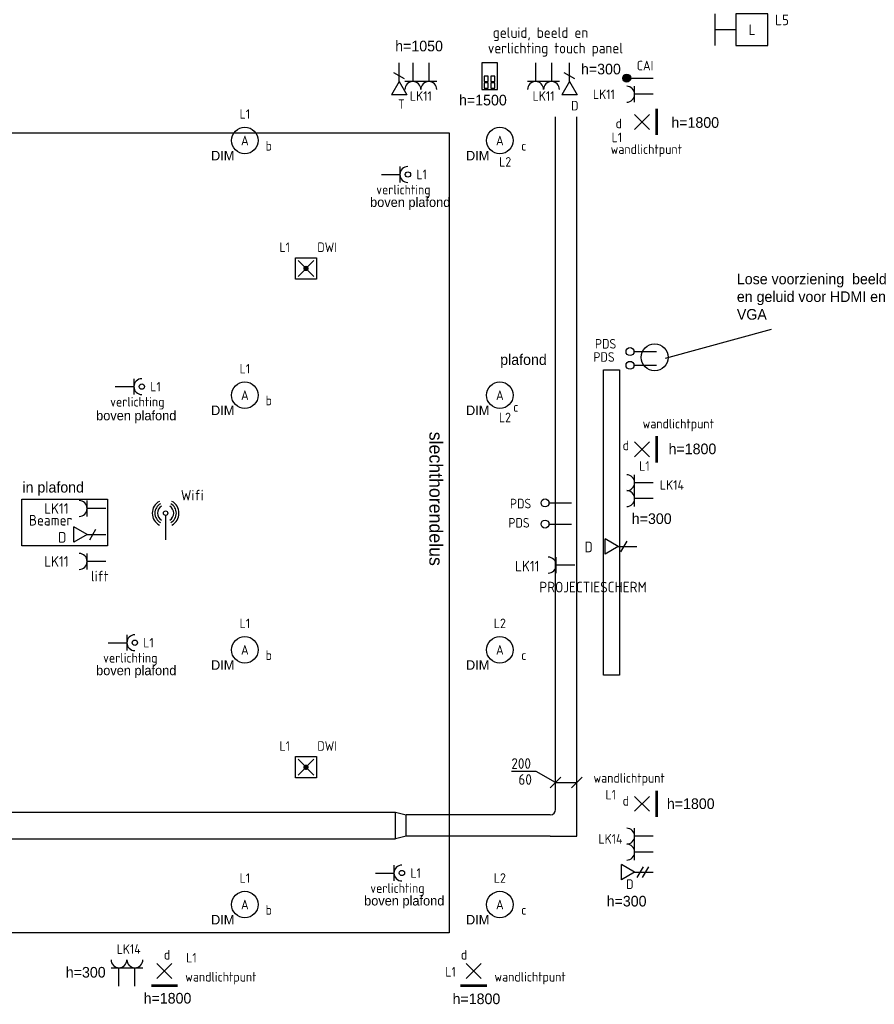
# Model space of a CAD drawing. Header units: millimetres. Extents: x 15133 to 193371, y -2151 to 171990.
# Tile 21 of 26: x 108995 to 117047, y 58215 to 67493. Entities that reach past the tile are written whole.
import ezdxf
from ezdxf.enums import TextEntityAlignment as Align

# ---------------------------------------------------------------- set-up
doc = ezdxf.new("R2010")
doc.units = ezdxf.units.MM
doc.header["$LTSCALE"] = 50
doc.layers.get('0').update_dxf_attribs({"linetype": 'CONTINUOUS'})
for name, color, linetype in [('BL$2----', 7, 'CONTINUOUS'), ('BL$9----', 7, 'CONTINUOUS'), ('EL6131--_KG_D', 6, 'CONTINUOUS'), ('EL6222--', 20, 'CONTINUOUS'), ('EL6223--', 20, 'CONTINUOUS'), ('EL6311--', 20, 'CONTINUOUS'), ('EL6321--', 3, 'CONTINUOUS'), ('EL6422--', 3, 'CONTINUOUS'), ('EL6431--', 3, 'CONTINUOUS'), ('EL6441--', 3, 'CONTINUOUS'), ('EM6131--_KG', 7, 'CONTINUOUS'), ('Sparingen Heegt', 6, 'CONTINUOUS')]:
    doc.layers.add(name, color=color, linetype=linetype)
doc.styles.add('BURO-012', font='BUROFONT.shx', dxfattribs={"height": 120})
doc.styles.add('buro-018', font='BUROFONT.shx', dxfattribs={"height": 180})
doc.styles.add('STABICAD-018', font='ISOCP.SHX', dxfattribs={"height": 90})

# ---------------------------------------------------------------- blocks, each defined once
blk = doc.blocks.new('WAND-01A')
at = {"color": 0, "linetype": 'Continuous'}
for p, q in [((0, 200), (0, 0)), ((-150, 0), (150, 0))]:
    blk.add_line(p, q, dxfattribs=at)
blk.add_lwpolyline([(150, 200), (150, 500), (-150, 500), (-150, 200)], close=True, dxfattribs=at)
at = {"color": 0, "linetype": 'Continuous', "style": 'STABICAD-018'}
for tag, p in [('LIGHTFIXTURECODE', (359.7, 730.5)), ('SWITCHCODE', (364.2, 330.5)), ('PANEL', (359.7, 130.5)), ('CIRCUIT', (359.7, -69.5)), ('SUBCIRCUIT', (659.7, -69.5))]:
    blk.add_attdef(tag, text='', height=180, dxfattribs=at).set_placement(p, align=Align.MIDDLE)
blk = doc.blocks.new('111512')
at = {"color": 0, "linetype": 'Continuous'}
for p, q in [((-2, 2), (2, 2)), ((-2, -2), (-2, 2)), ((2, 2), (2, -2)), ((-1.5, -1.5), (1.5, 1.5)), ((1.5, -1.5), (-1.5, 1.5)), ((2, -2), (-2, -2))]:
    blk.add_line(p, q, dxfattribs=at)
at = {"color": 0, "linetype": 'Continuous', "const_width": 0.5}
blk.add_lwpolyline([(-0.25, 0, 1), (0.25, 0, 1)], format="xyb", close=True, dxfattribs=at)
at = {"color": 0, "linetype": 'Continuous', "style": 'buro-018'}
for tag, p in [('PANEL', (0, 11.17)), ('CIRCUIT', (0, 8.17)), ('SUBCIRCUIT', (4.5, 8.17)), ('LIGHTFIXTURECODE', (0, 4))]:
    blk.add_attdef(tag, text='', height=1.8, dxfattribs=at).set_placement(p, align=Align.MIDDLE)
blk = doc.blocks.new('E00WIFI')
at = {"color": 0}
blk.add_line((0, 5.59), (0, 1), dxfattribs=at)
for points in [[(-1.18, 8.23, 0.601429), (-1.18, 3.77)], [(-0.97, 7.78, 0.592302), (-0.97, 4.22)], [(0.97, 4.22, 0.592302), (0.97, 7.78)], [(1.18, 3.77, 0.601429), (1.18, 8.23)], [(-0.77, 7.32, 0.576881), (-0.77, 4.68)], [(0.77, 4.68, 0.576881), (0.77, 7.32)]]:
    blk.add_lwpolyline(points, format="xyb", dxfattribs=at)
blk.add_circle((0, 6), 0.414, dxfattribs=at)
at = {"color": 0, "linetype": 'Continuous', "style": 'STABICAD-018'}
for tag, p in [('COMMENT1', (0, 12.73)), ('DATACOM1', (0, 9.73)), ('TEXT1', (5.02, 6)), ('ARTICLECODE', (0, 0))]:
    blk.add_attdef(tag, text='', height=1.8, dxfattribs=at).set_placement(p, align=Align.MIDDLE)
blk = doc.blocks.new('E00126')
at = {"color": 0, "linetype": 'Continuous'}
for p, q in [((-3, 4.5), (3, 4.5)), ((-1.5, 1), (-1.5, 4.5)), ((1.5, 1), (1.5, 4.5))]:
    blk.add_line(p, q, dxfattribs=at)
for centre in [(-1.5, 6), (1.5, 6)]:
    blk.add_arc(centre, 1.5, 180, 0, dxfattribs=at)
at = {"color": 0, "linetype": 'Continuous', "style": 'buro-018'}
for tag, p in [('PANEL', (0, 11.5)), ('CIRCUIT', (0, 8.5)), ('SUBCIRCUIT', (4.5, 8.5))]:
    blk.add_attdef(tag, text='', height=1.8, dxfattribs=at).set_placement(p, align=Align.MIDDLE)
at = {"color": 0, "linetype": 'Continuous', "style": 'buro-018', "flags": 1}
for tag, p in [('POWERCODE', (13, 8.5)), ('ARTICLECODE', (0, 0))]:
    blk.add_attdef(tag, text='', height=1.8, dxfattribs=at).set_placement(p, align=Align.MIDDLE)
blk = doc.blocks.new('E00410')
at = {"color": 0, "linetype": 'Continuous', "lineweight": -2}
for p, q in [((1.5, 6), (-1.5, 6)), ((-1.5, 6), (-1.5, 1)), ((-0.25, 5.75), (-1, 5.75)), ((-1, 5.75), (-1, 4.75)), ((-0.25, 4.75), (-0.25, 5.75)), ((1, 5.75), (0.25, 5.75)), ((0.25, 5.75), (0.25, 4.75)), ((1, 4.75), (1, 5.75)), ((1.5, 1), (1.5, 6)), ((-1, 4.75), (-0.25, 4.75)), ((-0.25, 4.5), (-1, 4.5)), ((-1, 4.5), (-1, 3.5)), ((-0.25, 3.5), (-0.25, 4.5)), ((0.25, 4.75), (1, 4.75)), ((1, 4.5), (0.25, 4.5)), ((0.25, 4.5), (0.25, 3.5)), ((1, 3.5), (1, 4.5)), ((-1, 3.5), (-0.25, 3.5)), ((0.25, 3.5), (1, 3.5)), ((-1.5, 1), (1.5, 1))]:
    blk.add_line(p, q, dxfattribs=at)
at = {"color": 0, "linetype": 'Continuous', "lineweight": -2, "style": 'STABICAD-018'}
for tag, p in [('SWITCHCODE', (3, 5)), ('ARTICLECODE', (0, 1))]:
    blk.add_attdef(tag, text='', height=1.8, dxfattribs=at).set_placement(p, align=Align.MIDDLE)
blk = doc.blocks.new('111304')
at = {"color": 0, "linetype": 'Continuous'}
for p, q in [((-1.5, 4.5), (1.5, 4.5)), ((0, 1), (0, 4.5))]:
    blk.add_line(p, q, dxfattribs=at)
blk.add_arc((0, 6), 1.5, 180, 0, dxfattribs=at)
at = {"color": 0, "linetype": 'Continuous', "style": 'buro-018'}
for tag, p in [('PANEL', (0, 11.5)), ('CIRCUIT', (0, 8.5)), ('SUBCIRCUIT', (4.5, 8.5))]:
    blk.add_attdef(tag, text='', height=1.8, dxfattribs=at).set_placement(p, align=Align.MIDDLE)
at = {"color": 0, "linetype": 'Continuous', "style": 'buro-018', "flags": 1}
for tag, p in [('POWERCODE', (13, 8.5)), ('ARTICLECODE', (0, 0))]:
    blk.add_attdef(tag, text='', height=1.8, dxfattribs=at).set_placement(p, align=Align.MIDDLE)
blk = doc.blocks.new('*U149')
at = {"color": 0, "linetype": 'Continuous'}
for p, q in [((0, 125, -2730), (5679.9, 125, -2730)), ((0, -125, -2730), (5679.9, -125, -2730))]:
    blk.add_line(p, q, dxfattribs=at)
at = {"layer": 'EL6223--', "color": 2, "style": 'BURO-012'}
for tag in ['SECTIONCODE', 'ELEMENTCODE', 'POSITIONCODE']:
    blk.add_attdef(tag, (106856.3, 59899.7, 2730), '', height=1.8, dxfattribs=at)
blk = doc.blocks.new('*U419')
at = {"color": 0, "linetype": 'Continuous'}
for p, q in [((0, 100, -2730), (6476.4, 100, -2730)), ((0, -100, -2730), (6476.4, -100, -2730))]:
    blk.add_line(p, q, dxfattribs=at)
at = {"layer": 'Sparingen Heegt', "color": 2, "style": 'BURO-012'}
for tag in ['SECTIONCODE', 'ELEMENTCODE', 'POSITIONCODE']:
    blk.add_attdef(tag, (114144.5, 60099.7, 2730), '', height=2, dxfattribs=at)
blk = doc.blocks.new('E00152')
at = {"color": 0, "linetype": 'Continuous'}
for p, q in [((-1.44, 7), (1.44, 7)), ((0, 4.5), (-1.44, 7)), ((0, 4.5), (1.44, 7)), ((-1, 4), (1, 2.85)), ((0, 4.5), (0, 1))]:
    blk.add_line(p, q, dxfattribs=at)
at = {"color": 7, "style": 'buro-018'}
for tag, p in [('COMMENT1', (0, 12)), ('DATACOM1', (0, 9))]:
    blk.add_attdef(tag, text='', height=1.8, dxfattribs=at).set_placement(p, align=Align.MIDDLE)
at = {"color": 0, "style": 'buro-018'}
blk.add_attdef('TEXT1', text='', height=1.8, dxfattribs=at).set_placement((2.5, 6), align=Align.MIDDLE)
at = {"color": 0, "linetype": 'Continuous', "style": 'buro-018', "flags": 1}
blk.add_attdef('ARTICLECODE', text='', height=1.8, dxfattribs=at).set_placement((0, 0), align=Align.MIDDLE)
blk = doc.blocks.new('110802A')
at = {"color": 0, "linetype": 'Continuous'}
blk.add_line((0, 5.25), (0, 1), dxfattribs=at)
at = {"color": 0, "linetype": 'Continuous', "const_width": 0.75}
blk.add_lwpolyline([(-0.375, 6, 1), (0.375, 6, 1)], format="xyb", close=True, dxfattribs=at)
at = {"color": 0, "linetype": 'Continuous'}
blk.add_circle((0, 6), 0.75, dxfattribs=at)
at = {"color": 0, "linetype": 'Continuous', "style": 'STABICAD-018'}
for tag, p in [('TEXT2', (0, 9)), ('TEXT1', (3.5, 6)), ('ARTICLECODE', (0, 0))]:
    blk.add_attdef(tag, text='', height=1.8, dxfattribs=at).set_placement(p, align=Align.MIDDLE)
blk = doc.blocks.new('E00154')
at = {"color": 0, "linetype": 'Continuous'}
for p, q in [((-1.44, 7), (1.44, 7)), ((0, 4.5), (-1.44, 7)), ((0, 4.5), (1.44, 7)), ((-1, 4), (1, 2.85)), ((0, 4.5), (0, 1))]:
    blk.add_line(p, q, dxfattribs=at)
at = {"color": 0, "linetype": 'Continuous', "style": 'STABICAD-018'}
for tag, p in [('COMMENT1', (0, 12)), ('TELECOM1', (0, 9)), ('TEXT1', (2.5, 6)), ('ARTICLECODE', (0, 0))]:
    blk.add_attdef(tag, text='', height=1.8, dxfattribs=at).set_placement(p, align=Align.MIDDLE)
blk = doc.blocks.new('E00134')
at = {"color": 0, "linetype": 'Continuous', "const_width": 0.5}
blk.add_lwpolyline([(-2.5, -2.75), (2.5, -2.75)], dxfattribs=at)
blk = doc.blocks.new('*U46')
at = {"color": 0, "linetype": 'Continuous'}
for p, q in [((-1.41, -1.41), (1.41, 1.41)), ((1.41, -1.41), (-1.41, 1.41))]:
    blk.add_line(p, q, dxfattribs=at)
blk.add_blockref('E00134', (0, 0), dxfattribs=at)
at = {"color": 0, "linetype": 'Continuous', "style": 'STABICAD-018'}
for tag, p in [('PANEL', (0, 6.5)), ('CIRCUIT', (0, 3.5)), ('SUBCIRCUIT', (4.5, 3.5)), ('ARTICLECODE', (0, 0)), ('SWITCHCODE', (4.5, -1))]:
    blk.add_attdef(tag, text='', height=1.8, dxfattribs=at).set_placement(p, align=Align.MIDDLE)
at = {"color": 0, "linetype": 'Continuous', "style": 'STABICAD-018', "flags": 1}
blk.add_attdef('POWERCODE', text='', height=1.8, dxfattribs=at).set_placement((13, 3.5), align=Align.MIDDLE)
blk = doc.blocks.new('E00153')
at = {"color": 0, "linetype": 'Continuous'}
for p, q in [((-1.44, 7), (1.44, 7)), ((0, 4.5), (-1.44, 7)), ((0, 4.5), (1.44, 7)), ((-1, 4), (1, 2.85)), ((0, 4.5), (0, 1)), ((-1, 3), (1, 1.85))]:
    blk.add_line(p, q, dxfattribs=at)
at = {"color": 7, "style": 'buro-018'}
for tag, p in [('COMMENT1', (-6, 12)), ('COMMENT2', (6, 12)), ('DATACOM1', (-6, 9)), ('DATACOM2', (6, 9))]:
    blk.add_attdef(tag, text='', height=1.8, dxfattribs=at).set_placement(p, align=Align.MIDDLE)
at = {"color": 0, "style": 'buro-018'}
blk.add_attdef('TEXT1', text='', height=1.8, dxfattribs=at).set_placement((2.5, 6), align=Align.MIDDLE)
at = {"color": 0, "linetype": 'Continuous', "style": 'buro-018', "flags": 1}
blk.add_attdef('ARTICLECODE', text='', height=1.8, dxfattribs=at).set_placement((0, 0), align=Align.MIDDLE)
blk = doc.blocks.new('*U122')
at = {"color": 0, "linetype": 'Continuous'}
for p, q in [((-100, 150, -2730), (-100, 200, -2730)), ((100, 150, -2730), (100, 200, -2730)), ((-150, 100, -2730), (-200, 100, -2730)), ((100, -100, -2730), (100, 150, -2730)), ((-150, -100, -2730), (-200, -100, -2730)), ((-150, -100, -2730), (100, -100, -2730))]:
    blk.add_line(p, q, dxfattribs=at)
blk.add_arc((-150, 150, -2730), 50, 270, 0, dxfattribs=at)
blk = doc.blocks.new('*U148')
at = {"color": 0, "linetype": 'Continuous'}
for p, q in [((0, 125, -2730), (100, 100, -2730)), ((0, -125, -2730), (0, 125, -2730)), ((100, -100, -2730), (100, 100, -2730)), ((100, -100, -2730), (0, -125, -2730))]:
    blk.add_line(p, q, dxfattribs=at)
at = {"layer": 'EL6223--', "color": 2, "style": 'BURO-012'}
for tag in ['SECTIONCODE', 'ELEMENTCODE', 'POSITIONCODE']:
    blk.add_attdef(tag, (112536.2, 59899.7, 2730), '', height=1.8, dxfattribs=at)
blk = doc.blocks.new('*U147')
at = {"color": 0, "linetype": 'Continuous'}
for p, q in [((0, 100, -2730), (1308.3, 100, -2730)), ((0, -100, -2730), (1308.3, -100, -2730))]:
    blk.add_line(p, q, dxfattribs=at)
at = {"layer": 'EL6223--', "color": 2, "style": 'BURO-012'}
for tag in ['SECTIONCODE', 'ELEMENTCODE', 'POSITIONCODE']:
    blk.add_attdef(tag, (113944.5, 59899.7, 2730), '', height=1.8, dxfattribs=at)
blk = doc.blocks.new('1115B3')
at = {"color": 0, "linetype": 'Continuous'}
blk.add_circle((0, 3.5), 2.5, dxfattribs=at)
at = {"color": 0, "linetype": 'Continuous', "style": 'STABICAD-018'}
for tag, p in [('PANEL', (0, 11.5)), ('CIRCUIT', (0, 8.5)), ('SUBCIRCUIT', (4.5, 8.5)), ('LIGHTFIXTURECODE', (0, 3.5)), ('SWITCHCODE', (4.5, 2.5))]:
    blk.add_attdef(tag, text='', height=1.8, dxfattribs=at).set_placement(p, align=Align.MIDDLE)
blk = doc.blocks.new('E00148')
at = {"color": 0, "linetype": 'Continuous'}
blk.add_line((0, 5.25), (0, 1), dxfattribs=at)
blk.add_circle((0, 6), 0.75, dxfattribs=at)
at = {"color": 0, "linetype": 'Continuous', "style": 'STABICAD-018'}
for tag, p in [('COMMENT1', (0, 12)), ('DATACOM1', (0, 9)), ('TEXT1', (4, 6)), ('ARTICLECODE', (0, 0))]:
    blk.add_attdef(tag, text='', height=1.8, dxfattribs=at).set_placement(p, align=Align.MIDDLE)
blk = doc.blocks.new('*U420')
at = {"color": 0, "linetype": 'Continuous'}
for p, q in [((-184.2, 104.3, -2730), (-416.8, 104.3, -2730)), ((0, 0, -2730), (-184.2, 104.3, -2730)), ((50, 50, -2730), (-50, -50, -2730)), ((0, 0, -2730), (200, 0, -2730)), ((250, 50, -2730), (150, -50, -2730))]:
    blk.add_line(p, q, dxfattribs=at)
at = {"color": 0, "linetype": 'Continuous', "style": 'STABICAD-018'}
for s, p in [('200', (-416.8, 129.3, -2730)), ('60', (-350.2, -20.7, -2730))]:
    blk.add_text(s, height=100, dxfattribs=at).set_placement(p)
blk = doc.blocks.new('E00516')
at = {"color": 0, "linetype": 'Continuous'}
for p, q in [((-1.5, 4.5), (1.5, 4.5)), ((0, 1), (0, 4.5))]:
    blk.add_line(p, q, dxfattribs=at)
blk.add_circle((0, 6), 0.5, dxfattribs=at)
blk.add_arc((0, 6), 1.5, 180, 0, dxfattribs=at)
at = {"color": 0, "linetype": 'Continuous', "style": 'STABICAD-018'}
for tag, p in [('PANEL', (0, 11)), ('CIRCUIT', (0, 8)), ('SUBCIRCUIT', (4.5, 8)), ('SWITCHCODE', (3.5, 5)), ('ARTICLECODE', (0, 0))]:
    blk.add_attdef(tag, text='', height=1.8, dxfattribs=at).set_placement(p, align=Align.MIDDLE)

msp = doc.modelspace()

# ---------------------------------------------------------------- linework, layer by layer
at = {"layer": 'BL$9----', "color": 0}
msp.add_line((115078.61347, 64303.62238, 2730), (116078.0184, 64577.84835, 2730), dxfattribs=at)
at = {"layer": 'BL$9----', "color": 11, "elevation": 2730}
msp.add_lwpolyline([(102875.17457, 66426.43364), (113041.80892, 66426.43364), (113041.80892, 58887.4318), (102875.17457, 58887.4318)], close=True, dxfattribs=at)
at = {"layer": 'BL$9----'}
msp.add_lwpolyline([(114495.19423, 64192.7913), (114647.6153, 64192.7913), (114647.6153, 61317.04208), (114495.19423, 61317.04208)], close=True, dxfattribs=at)
at = {"layer": 'BL$9----', "elevation": 2730}
msp.add_lwpolyline([(109014.02699, 62975.13467), (109821.82474, 62975.13467), (109821.82474, 62534.6987), (109014.02699, 62534.6987)], close=True, dxfattribs=at)
at = {"layer": 'BL$9----', "color": 0}
msp.add_circle((114977.25445, 64311.1263, 2730), 127.58762, dxfattribs=at)

# ---------------------------------------------------------------- block references
at = {"layer": 'EL6131--_KG_D', "linetype": 'Continuous', "rotation": 90.00000000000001}
msp.add_blockref('*U419', (114144.53333, 60099.67241, 2730), dxfattribs=at)
at = {"layer": 'EL6131--_KG_D', "color": 6, "linetype": 'Continuous'}
for name, p in [('*U122', (114144.53333, 59899.67241, 2730)), ('*U149', (106856.30496, 59899.67241, 2730)), ('*U148', (112536.24681, 59899.67241, 2730))]:
    msp.add_blockref(name, p, dxfattribs=at)
at = {"layer": 'EL6131--_KG_D', "color": 6, "linetype": 'Continuous', "rotation": 180}
msp.add_blockref('*U147', (113944.53333, 59899.67241, 2730), dxfattribs=at)
at = {"layer": 'EL6222--', "linetype": 'Continuous'}
ref = msp.add_blockref('E00126', (112774.57809, 67134.91669), dxfattribs=dict(at, xscale=50, yscale=50, zscale=50, rotation=180))
ref.add_attrib('CIRCUIT', 'LK11', dxfattribs={"layer": '0', "color": 7, "linetype": 'Continuous', "height": 90, "style": 'STABICAD-018'}).set_placement((112774.57809, 66774.15669), align=Align.MIDDLE)
ref = msp.add_blockref('E00126', (113930.80103, 67134.91669), dxfattribs=dict(at, xscale=50, yscale=50, zscale=50, rotation=180))
ref.add_attrib('CIRCUIT', 'LK11', dxfattribs={"layer": '0', "color": 7, "linetype": 'Continuous', "height": 90, "style": 'STABICAD-018'}).set_placement((113930.80103, 66774.15669), align=Align.MIDDLE)
ref = msp.add_blockref('111304', (115014.02699, 66790.00346), dxfattribs=dict(at, xscale=50, yscale=50, zscale=50, rotation=90.00000000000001))
ref.add_attrib('CIRCUIT', 'LK11', dxfattribs={"layer": '0', "color": 7, "linetype": 'Continuous', "height": 90, "style": 'STABICAD-018'}).set_placement((114499.69199, 66790.00346), align=Align.MIDDLE)
ref = msp.add_blockref('E00126', (115014.02699, 63054.98611), dxfattribs=dict(at, xscale=50, yscale=50, zscale=50, rotation=90.00000000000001))
ref.add_attrib('CIRCUIT', 'LK14', dxfattribs={"layer": '0', "color": 7, "linetype": 'Continuous', "height": 90, "style": 'STABICAD-018'}).set_placement((115140.25199, 63109.09174), align=Align.MIDDLE)
ref = msp.add_blockref('111304', (109855.07009, 62886.96686), dxfattribs=dict(at, xscale=50, yscale=50, zscale=50, rotation=90.00000000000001))
ref.add_attrib('CIRCUIT', 'LK11', dxfattribs={"layer": '0', "color": 7, "linetype": 'Continuous', "height": 100, "style": 'STABICAD-018'}).set_placement((109340.73509, 62886.96686), align=Align.MIDDLE)
ref = msp.add_blockref('111304', (109855.07009, 62388.26464), dxfattribs=dict(at, xscale=50, yscale=50, zscale=50, rotation=90.00000000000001))
ref.add_attrib('ARTICLECODE', 'lift', dxfattribs={"layer": '0', "color": 7, "linetype": 'Continuous', "height": 100, "style": 'STABICAD-018'}).set_placement((109748.88114, 62250.03964), align=Align.MIDDLE)
ref.add_attrib('CIRCUIT', 'LK11', dxfattribs={"layer": '0', "color": 7, "linetype": 'Continuous', "height": 100, "style": 'STABICAD-018'}).set_placement((109340.73509, 62388.26464), align=Align.MIDDLE)
ref = msp.add_blockref('111304', (114274.50571, 62353.47907), dxfattribs=dict(at, xscale=50, yscale=50, zscale=50, rotation=90.00000000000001))
ref.add_attrib('CIRCUIT', 'LK11', dxfattribs={"layer": '0', "color": 7, "linetype": 'Continuous', "height": 100, "style": 'STABICAD-018'}).set_placement((113777.30032, 62343.99882), align=Align.MIDDLE)
ref = msp.add_blockref('E00126', (115014.02699, 59724.0597), dxfattribs=dict(at, xscale=50, yscale=50, zscale=50, rotation=90.00000000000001))
ref.add_attrib('CIRCUIT', 'LK14', dxfattribs={"layer": '0', "color": 7, "linetype": 'Continuous', "height": 90, "style": 'STABICAD-018'}).set_placement((114561.23696, 59773.53631), align=Align.MIDDLE)
ref = msp.add_blockref('E00126', (110005.47496, 58334.91669), dxfattribs=dict(at, xscale=50, yscale=50, zscale=50))
ref.add_attrib('CIRCUIT', 'LK14', dxfattribs={"layer": '0', "color": 7, "linetype": 'Continuous', "height": 90, "style": 'STABICAD-018'}).set_placement((110022.00768, 58735.29562), align=Align.MIDDLE)
at = {"layer": 'EL6311--', "linetype": 'Continuous'}
ref = msp.add_blockref('WAND-01A', (115544.02699, 67398.28881), dxfattribs=dict(at, rotation=270))
ref.add_attrib('CIRCUIT', 'L5', dxfattribs={"layer": '0', "color": 7, "linetype": 'Continuous', "height": 100, "style": 'STABICAD-018'}).set_placement((116177.98338, 67490.98611), align=Align.MIDDLE)
ref.add_attrib('LIGHTFIXTURECODE', 'L', dxfattribs={"layer": '0', "color": 7, "linetype": 'Continuous', "height": 100, "style": 'STABICAD-018'}).set_placement((115895.60675, 67398.70703), align=Align.MIDDLE)
ref.add_attrib('SWITCHCODE', 'ss', dxfattribs={"layer": '0', "color": 7, "linetype": 'Continuous', "height": 100, "style": 'STABICAD-018'}).set_placement((115734.64819, 67829.25171), align=Align.MIDDLE)
ref = msp.add_blockref('E00410', (113422.77669, 67134.91669), dxfattribs=dict(at, xscale=50, yscale=50, zscale=50, rotation=180))
ref.add_attrib('ARTICLECODE', 'geluid, beeld en', dxfattribs={"layer": '0', "color": 7, "linetype": 'Continuous', "height": 100, "style": 'STABICAD-018'}).set_placement((113902.65026, 67356.71004), align=Align.MIDDLE)
ref.add_attrib('SWITCHCODE', ' verlichting touch panel', dxfattribs={"layer": '0', "color": 7, "linetype": 'Continuous', "height": 100, "style": 'STABICAD-018'}).set_placement((114014.12527, 67210.68505), align=Align.MIDDLE)
ref = msp.add_blockref('1115B3', (111116.52699, 66179.54074, 2730), dxfattribs=dict(at, xscale=50, yscale=50, zscale=50))
ref.add_attrib('CIRCUIT', 'L1', dxfattribs={"layer": '0', "color": 7, "linetype": 'Continuous', "height": 90, "style": 'STABICAD-018'}).set_placement((111116.52699, 66604.54074, 2730), align=Align.MIDDLE)
ref.add_attrib('LIGHTFIXTURECODE', 'A', dxfattribs={"layer": '0', "color": 1, "linetype": 'Continuous', "height": 90, "style": 'STABICAD-018'}).set_placement((111116.52699, 66354.54074, 2730), align=Align.MIDDLE)
ref.add_attrib('SWITCHCODE', 'b', dxfattribs={"layer": '0', "color": 1, "linetype": 'Continuous', "height": 90, "style": 'STABICAD-018'}).set_placement((111341.52699, 66304.54074, 2730), align=Align.MIDDLE)
ref = msp.add_blockref('*U46', (114859.30576, 66529.91669), dxfattribs=dict(at, xscale=50, yscale=50, zscale=50, rotation=90.00000000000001))
ref.add_attrib('ARTICLECODE', 'wandlichtpunt', dxfattribs={"layer": '0', "color": 7, "linetype": 'Continuous', "height": 90, "style": 'STABICAD-018'}).set_placement((114898.92888, 66259.47881), align=Align.MIDDLE)
ref.add_attrib('CIRCUIT', 'L1', dxfattribs={"layer": '0', "color": 7, "linetype": 'Continuous', "height": 90, "style": 'STABICAD-018'}).set_placement((114621.50881, 66383.60683), align=Align.MIDDLE)
ref.add_attrib('SWITCHCODE', 'd', dxfattribs={"layer": '0', "color": 7, "linetype": 'Continuous', "height": 90, "style": 'STABICAD-018'}).set_placement((114639.97262, 66515.67076), align=Align.MIDDLE)
ref = msp.add_blockref('1115B3', (113519.02699, 66179.54074, 2730), dxfattribs=dict(at, xscale=50, yscale=50, zscale=50))
ref.add_attrib('CIRCUIT', 'L2', dxfattribs={"layer": '0', "color": 7, "linetype": 'Continuous', "height": 90, "style": 'STABICAD-018'}).set_placement((113569.14546, 66153.00927, 2730), align=Align.MIDDLE)
ref.add_attrib('LIGHTFIXTURECODE', 'A', dxfattribs={"layer": '0', "color": 7, "linetype": 'Continuous', "height": 90, "style": 'STABICAD-018'}).set_placement((113519.02699, 66354.54074, 2730), align=Align.MIDDLE)
ref.add_attrib('SWITCHCODE', 'c', dxfattribs={"layer": '0', "color": 1, "linetype": 'Continuous', "height": 90, "style": 'STABICAD-018'}).set_placement((113744.02699, 66304.54074, 2730), align=Align.MIDDLE)
ref = msp.add_blockref('E00516', (112352.84118, 66034.45063), dxfattribs=dict(at, xscale=50, yscale=50, zscale=50, rotation=270))
ref.add_attrib('ARTICLECODE', 'verlichting', dxfattribs={"layer": '0', "color": 7, "linetype": 'Continuous', "height": 90, "style": 'STABICAD-018'}).set_placement((112610.28118, 65878.48563), align=Align.MIDDLE)
ref.add_attrib('CIRCUIT', 'L1', dxfattribs={"layer": '0', "color": 7, "linetype": 'Continuous', "height": 90, "style": 'STABICAD-018'}).set_placement((112781.79618, 66034.45063), align=Align.MIDDLE)
ref = msp.add_blockref('1115B3', (111116.52699, 63779.54074, 2730), dxfattribs=dict(at, xscale=50, yscale=50, zscale=50))
ref.add_attrib('CIRCUIT', 'L1', dxfattribs={"layer": '0', "color": 7, "linetype": 'Continuous', "height": 90, "style": 'STABICAD-018'}).set_placement((111116.52699, 64204.54074, 2730), align=Align.MIDDLE)
ref.add_attrib('LIGHTFIXTURECODE', 'A', dxfattribs={"layer": '0', "color": 1, "linetype": 'Continuous', "height": 90, "style": 'STABICAD-018'}).set_placement((111116.52699, 63954.54074, 2730), align=Align.MIDDLE)
ref.add_attrib('SWITCHCODE', 'b', dxfattribs={"layer": '0', "color": 1, "linetype": 'Continuous', "height": 90, "style": 'STABICAD-018'}).set_placement((111341.52699, 63904.54074, 2730), align=Align.MIDDLE)
ref = msp.add_blockref('E00516', (109845.8313, 64035.10973), dxfattribs=dict(at, xscale=50, yscale=50, zscale=50, rotation=270))
ref.add_attrib('ARTICLECODE', 'verlichting', dxfattribs={"layer": '0', "color": 7, "linetype": 'Continuous', "height": 90, "style": 'STABICAD-018'}).set_placement((110103.2713, 63879.14473), align=Align.MIDDLE)
ref.add_attrib('CIRCUIT', 'L1', dxfattribs={"layer": '0', "color": 7, "linetype": 'Continuous', "height": 90, "style": 'STABICAD-018'}).set_placement((110274.7863, 64035.10973), align=Align.MIDDLE)
ref = msp.add_blockref('1115B3', (113519.02699, 63779.54074, 2730), dxfattribs=dict(at, xscale=50, yscale=50, zscale=50))
ref.add_attrib('CIRCUIT', 'L2', dxfattribs={"layer": '0', "color": 7, "linetype": 'Continuous', "height": 90, "style": 'STABICAD-018'}).set_placement((113567.15216, 63744.3666, 2730), align=Align.MIDDLE)
ref.add_attrib('LIGHTFIXTURECODE', 'A', dxfattribs={"layer": '0', "color": 7, "linetype": 'Continuous', "height": 90, "style": 'STABICAD-018'}).set_placement((113519.02699, 63954.54074, 2730), align=Align.MIDDLE)
ref.add_attrib('SWITCHCODE', 'c', dxfattribs={"layer": '0', "color": 1, "linetype": 'Continuous', "height": 90, "style": 'STABICAD-018'}).set_placement((113668.94926, 63843.23305, 2730), align=Align.MIDDLE)
ref = msp.add_blockref('*U46', (114859.30576, 63444.91669), dxfattribs=dict(at, xscale=50, yscale=50, zscale=50, rotation=90.00000000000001))
ref.add_attrib('ARTICLECODE', 'wandlichtpunt', dxfattribs={"layer": '0', "color": 7, "linetype": 'Continuous', "height": 90, "style": 'STABICAD-018'}).set_placement((115200.10211, 63672.8878), align=Align.MIDDLE)
ref.add_attrib('CIRCUIT', 'L1', dxfattribs={"layer": '0', "color": 7, "linetype": 'Continuous', "height": 90, "style": 'STABICAD-018'}).set_placement((114881.17022, 63287.09064), align=Align.MIDDLE)
ref.add_attrib('SWITCHCODE', 'd', dxfattribs={"layer": '0', "color": 7, "linetype": 'Continuous', "height": 90, "style": 'STABICAD-018'}).set_placement((114706.02961, 63481.60534), align=Align.MIDDLE)
ref = msp.add_blockref('1115B3', (111116.52699, 61379.54074, 2730), dxfattribs=dict(at, xscale=50, yscale=50, zscale=50))
ref.add_attrib('CIRCUIT', 'L1', dxfattribs={"layer": '0', "color": 7, "linetype": 'Continuous', "height": 90, "style": 'STABICAD-018'}).set_placement((111116.52699, 61804.54074, 2730), align=Align.MIDDLE)
ref.add_attrib('LIGHTFIXTURECODE', 'A', dxfattribs={"layer": '0', "color": 1, "linetype": 'Continuous', "height": 90, "style": 'STABICAD-018'}).set_placement((111116.52699, 61554.54074, 2730), align=Align.MIDDLE)
ref.add_attrib('SWITCHCODE', 'b', dxfattribs={"layer": '0', "color": 1, "linetype": 'Continuous', "height": 90, "style": 'STABICAD-018'}).set_placement((111341.52699, 61504.54074, 2730), align=Align.MIDDLE)
ref = msp.add_blockref('1115B3', (113519.02699, 61379.54074, 2730), dxfattribs=dict(at, xscale=50, yscale=50, zscale=50))
ref.add_attrib('CIRCUIT', 'L2', dxfattribs={"layer": '0', "color": 7, "linetype": 'Continuous', "height": 90, "style": 'STABICAD-018'}).set_placement((113519.02699, 61804.54074, 2730), align=Align.MIDDLE)
ref.add_attrib('LIGHTFIXTURECODE', 'A', dxfattribs={"layer": '0', "color": 7, "linetype": 'Continuous', "height": 90, "style": 'STABICAD-018'}).set_placement((113519.02699, 61554.54074, 2730), align=Align.MIDDLE)
ref.add_attrib('SWITCHCODE', 'c', dxfattribs={"layer": '0', "color": 1, "linetype": 'Continuous', "height": 90, "style": 'STABICAD-018'}).set_placement((113744.02699, 61504.54074, 2730), align=Align.MIDDLE)
ref = msp.add_blockref('E00516', (109779.55197, 61622.21144), dxfattribs=dict(at, xscale=50, yscale=50, zscale=50, rotation=270))
ref.add_attrib('ARTICLECODE', 'verlichting', dxfattribs={"layer": '0', "color": 7, "linetype": 'Continuous', "height": 90, "style": 'STABICAD-018'}).set_placement((110036.99197, 61466.24644), align=Align.MIDDLE)
ref.add_attrib('CIRCUIT', 'L1', dxfattribs={"layer": '0', "color": 7, "linetype": 'Continuous', "height": 90, "style": 'STABICAD-018'}).set_placement((110208.50697, 61622.21144), align=Align.MIDDLE)
ref = msp.add_blockref('*U46', (114859.30576, 60103.80016), dxfattribs=dict(at, xscale=50, yscale=50, zscale=50, rotation=90.00000000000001))
ref.add_attrib('ARTICLECODE', 'wandlichtpunt', dxfattribs={"layer": '0', "color": 7, "linetype": 'Continuous', "height": 90, "style": 'STABICAD-018'}).set_placement((114737.08902, 60334.24914), align=Align.MIDDLE)
ref.add_attrib('CIRCUIT', 'L1', dxfattribs={"layer": '0', "color": 7, "linetype": 'Continuous', "height": 90, "style": 'STABICAD-018'}).set_placement((114564.12819, 60190.4193), align=Align.MIDDLE)
ref.add_attrib('SWITCHCODE', 'd', dxfattribs={"layer": '0', "color": 7, "linetype": 'Continuous', "height": 90, "style": 'STABICAD-018'}).set_placement((114706.02961, 60132.11086), align=Align.MIDDLE)
ref = msp.add_blockref('E00516', (112296.58688, 59452.05881), dxfattribs=dict(at, xscale=50, yscale=50, zscale=50, rotation=270))
ref.add_attrib('ARTICLECODE', 'verlichting', dxfattribs={"layer": '0', "color": 7, "linetype": 'Continuous', "height": 90, "style": 'STABICAD-018'}).set_placement((112554.02688, 59296.09381), align=Align.MIDDLE)
ref.add_attrib('CIRCUIT', 'L1', dxfattribs={"layer": '0', "color": 7, "linetype": 'Continuous', "height": 90, "style": 'STABICAD-018'}).set_placement((112725.54188, 59452.05881), align=Align.MIDDLE)
ref = msp.add_blockref('1115B3', (111116.52699, 58979.54074, 2730), dxfattribs=dict(at, xscale=50, yscale=50, zscale=50))
ref.add_attrib('CIRCUIT', 'L1', dxfattribs={"layer": '0', "color": 7, "linetype": 'Continuous', "height": 90, "style": 'STABICAD-018'}).set_placement((111116.52699, 59404.54074, 2730), align=Align.MIDDLE)
ref.add_attrib('LIGHTFIXTURECODE', 'A', dxfattribs={"layer": '0', "color": 1, "linetype": 'Continuous', "height": 90, "style": 'STABICAD-018'}).set_placement((111116.52699, 59154.54074, 2730), align=Align.MIDDLE)
ref.add_attrib('SWITCHCODE', 'b', dxfattribs={"layer": '0', "color": 1, "linetype": 'Continuous', "height": 90, "style": 'STABICAD-018'}).set_placement((111341.52699, 59104.54074, 2730), align=Align.MIDDLE)
ref = msp.add_blockref('1115B3', (113519.02699, 58979.54074, 2730), dxfattribs=dict(at, xscale=50, yscale=50, zscale=50))
ref.add_attrib('CIRCUIT', 'L2', dxfattribs={"layer": '0', "color": 7, "linetype": 'Continuous', "height": 90, "style": 'STABICAD-018'}).set_placement((113519.02699, 59404.54074, 2730), align=Align.MIDDLE)
ref.add_attrib('LIGHTFIXTURECODE', 'A', dxfattribs={"layer": '0', "color": 7, "linetype": 'Continuous', "height": 90, "style": 'STABICAD-018'}).set_placement((113519.02699, 59154.54074, 2730), align=Align.MIDDLE)
ref.add_attrib('SWITCHCODE', 'c', dxfattribs={"layer": '0', "color": 1, "linetype": 'Continuous', "height": 90, "style": 'STABICAD-018'}).set_placement((113744.02699, 59104.54074, 2730), align=Align.MIDDLE)
ref = msp.add_blockref('*U46', (110359.02699, 58528.61197), dxfattribs=dict(at, xscale=50, yscale=50, zscale=50))
ref.add_attrib('ARTICLECODE', 'wandlichtpunt', dxfattribs={"layer": '0', "color": 7, "linetype": 'Continuous', "height": 90, "style": 'STABICAD-018'}).set_placement((110890.12691, 58460.67365), align=Align.MIDDLE)
ref.add_attrib('CIRCUIT', 'L1', dxfattribs={"layer": '0', "color": 7, "linetype": 'Continuous', "height": 90, "style": 'STABICAD-018'}).set_placement((110613.18932, 58653.73108), align=Align.MIDDLE)
ref.add_attrib('SWITCHCODE', 'd', dxfattribs={"layer": '0', "color": 7, "linetype": 'Continuous', "height": 90, "style": 'STABICAD-018'}).set_placement((110383.16983, 58681.88812), align=Align.MIDDLE)
ref = msp.add_blockref('*U46', (113272.64352, 58528.61197), dxfattribs=dict(at, xscale=50, yscale=50, zscale=50))
ref.add_attrib('ARTICLECODE', 'wandlichtpunt', dxfattribs={"layer": '0', "color": 7, "linetype": 'Continuous', "height": 90, "style": 'STABICAD-018'}).set_placement((113803.74343, 58460.67365), align=Align.MIDDLE)
ref.add_attrib('CIRCUIT', 'L1', dxfattribs={"layer": '0', "color": 7, "linetype": 'Continuous', "height": 90, "style": 'STABICAD-018'}).set_placement((113054.70415, 58520.69537), align=Align.MIDDLE)
ref.add_attrib('SWITCHCODE', 'd', dxfattribs={"layer": '0', "color": 7, "linetype": 'Continuous', "height": 90, "style": 'STABICAD-018'}).set_placement((113181.28414, 58681.88812), align=Align.MIDDLE)
at = {"layer": 'EL6321--', "linetype": 'Continuous'}
ref = msp.add_blockref('111512', (111692.17259, 65148.65869, 2730), dxfattribs=dict(at, xscale=50, yscale=50, zscale=50))
ref.add_attrib('CIRCUIT', 'L1', dxfattribs={"layer": '0', "color": 7, "linetype": 'Continuous', "height": 90, "style": 'STABICAD-018'}).set_placement((111492.17259, 65348.65869, 2730), align=Align.MIDDLE)
ref.add_attrib('LIGHTFIXTURECODE', 'DWI', dxfattribs={"layer": '0', "color": 7, "linetype": 'Continuous', "height": 90, "style": 'STABICAD-018'}).set_placement((111892.17259, 65348.65869, 2730), align=Align.MIDDLE)
at = {"layer": 'EL6321--', "linetype": 'Continuous', "xscale": 50, "yscale": 50, "zscale": 50}
msp.add_blockref('111512', (111692.17259, 65148.65869), dxfattribs=at)
at = {"layer": 'EL6321--', "linetype": 'Continuous'}
ref = msp.add_blockref('111512', (111692.17259, 60448.65869), dxfattribs=dict(at, xscale=50, yscale=50, zscale=50))
ref.add_attrib('CIRCUIT', 'L1', dxfattribs={"layer": '0', "color": 7, "linetype": 'Continuous', "height": 90, "style": 'STABICAD-018'}).set_placement((111492.17259, 60648.65869), align=Align.MIDDLE)
ref.add_attrib('LIGHTFIXTURECODE', 'DWI', dxfattribs={"layer": '0', "color": 7, "linetype": 'Continuous', "height": 90, "style": 'STABICAD-018'}).set_placement((111892.17259, 60648.65869), align=Align.MIDDLE)
at = {"layer": 'EL6422--', "linetype": 'Continuous'}
ref = msp.add_blockref('E00154', (112569.26608, 67134.91669), dxfattribs=dict(at, xscale=50, yscale=50, zscale=50, rotation=180))
ref.add_attrib('TEXT1', 'T', dxfattribs={"layer": '0', "color": 7, "linetype": 'Continuous', "height": 90, "style": 'STABICAD-018'}).set_placement((112591.0847, 66697.75225), align=Align.MIDDLE)
at = {"layer": 'EL6431--', "linetype": 'Continuous'}
ref = msp.add_blockref('110802A', (115014.02699, 66942.10624), dxfattribs=dict(at, xscale=50, yscale=50, zscale=50, rotation=90.00000000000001))
ref.add_attrib('TEXT1', 'CAI', dxfattribs={"layer": '0', "color": 7, "linetype": 'Continuous', "height": 90, "style": 'STABICAD-018'}).set_placement((114887.4175, 67060.58161), align=Align.MIDDLE)
at = {"layer": 'EL6441--', "linetype": 'Continuous'}
ref = msp.add_blockref('E00152', (114174.14549, 67134.91669), dxfattribs=dict(at, xscale=50, yscale=50, zscale=50, rotation=180))
ref.add_attrib('TEXT1', 'D', dxfattribs={"layer": '0', "color": 7, "linetype": 'Continuous', "height": 90, "style": 'STABICAD-018'}).set_placement((114225.37781, 66682.5122), align=Align.MIDDLE)
ref = msp.add_blockref('E00148', (115045.3755, 64365.62315), dxfattribs=dict(at, xscale=50, yscale=50, zscale=50, rotation=90.00000000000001))
ref.add_attrib('TEXT1', 'PDS', dxfattribs={"layer": '0', "color": 7, "linetype": 'Continuous', "height": 90, "style": 'STABICAD-018'}).set_placement((114515.45773, 64438.81939), align=Align.MIDDLE)
ref = msp.add_blockref('E00148', (115045.3755, 64236.0753), dxfattribs=dict(at, xscale=50, yscale=50, zscale=50, rotation=90.00000000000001))
ref.add_attrib('TEXT1', 'PDS', dxfattribs={"layer": '0', "color": 7, "linetype": 'Continuous', "height": 90, "style": 'STABICAD-018'}).set_placement((114500.52435, 64314.60492), align=Align.MIDDLE)
ref = msp.add_blockref('E00WIFI', (110369.72816, 62542.79026), dxfattribs=dict(at, xscale=50, yscale=50, zscale=50))
ref.add_attrib('TEXT1', 'Wifi', dxfattribs={"layer": '0', "color": 7, "linetype": 'Continuous', "height": 100, "style": 'STABICAD-018'}).set_placement((110620.76122, 63012.81035), align=Align.MIDDLE)
ref = msp.add_blockref('E00148', (114244.53333, 62939.73052), dxfattribs=dict(at, xscale=50, yscale=50, zscale=50, rotation=90.00000000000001))
ref.add_attrib('TEXT1', 'PDS', dxfattribs={"layer": '0', "color": 7, "linetype": 'Continuous', "height": 90, "style": 'STABICAD-018'}).set_placement((113714.61556, 62933.31027), align=Align.MIDDLE)
ref = msp.add_blockref('E00152', (109855.07009, 62642.55715), dxfattribs=dict(at, xscale=50, yscale=50, zscale=50, rotation=90.00000000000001))
ref.add_attrib('COMMENT1', 'Beamer', dxfattribs={"layer": '0', "color": 7, "linetype": 'Continuous', "height": 100, "style": 'STABICAD-018'}).set_placement((109285.76749, 62776.46486), align=Align.MIDDLE)
ref.add_attrib('TEXT1', 'D', dxfattribs={"layer": '0', "color": 7, "linetype": 'Continuous', "height": 100, "style": 'STABICAD-018'}).set_placement((109395.63912, 62615.08496), align=Align.MIDDLE)
ref = msp.add_blockref('E00148', (114244.53333, 62740.52396), dxfattribs=dict(at, xscale=50, yscale=50, zscale=50, rotation=90.00000000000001))
ref.add_attrib('TEXT1', 'PDS', dxfattribs={"layer": '0', "color": 7, "linetype": 'Continuous', "height": 90, "style": 'STABICAD-018'}).set_placement((113699.68218, 62752.05386), align=Align.MIDDLE)
ref = msp.add_blockref('E00152', (114860.33999, 62529.84463, -2730), dxfattribs=dict(at, xscale=50, yscale=50, zscale=50, rotation=90.00000000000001))
ref.add_attrib('COMMENT1', 'PROJECTIESCHERM', dxfattribs={"layer": '0', "color": 7, "linetype": 'Continuous', "height": 100, "style": 'STABICAD-018'}).set_placement((114397.34944, 62146.39776, -2730), align=Align.MIDDLE)
ref.add_attrib('TEXT1', 'D', dxfattribs={"layer": '0', "color": 7, "linetype": 'Continuous', "height": 100, "style": 'STABICAD-018'}).set_placement((114355.35877, 62524.40199, -2730), align=Align.MIDDLE)
ref = msp.add_blockref('E00153', (115014.02699, 59460.70644), dxfattribs=dict(at, xscale=50, yscale=50, zscale=50, rotation=90.00000000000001))
ref.add_attrib('TEXT1', 'D', dxfattribs={"layer": '0', "color": 7, "linetype": 'Continuous', "height": 90, "style": 'STABICAD-018'}).set_placement((114744.15387, 59346.7373), align=Align.MIDDLE)
at = {"layer": 'EM6131--_KG', "linetype": 'Continuous'}
msp.add_blockref('*U420', (114044.53333, 60304.31667, 2730), dxfattribs=at)

# ---------------------------------------------------------------- texts
at = {"layer": 'BL$2----', "char_height": 100, "attachment_point": 1, "style": 'BURO-012'}
for s, width, insert in [('h=1050', 882.2052629, (112532.90199, 67294.67469, 5460)), ('h=300', 882.2052629, (114283.47452, 67077.59214, 5460)), ('h=1500', 882.2052629, (113134.2309, 66785.21009, 5460)), ('h=1800', 882.2052629, (115134.84989, 66574.05043, 5460)), ('Lose voorziening  beeld en geluid voor HDMI en VGA', 1464.0841075, (115752.21769, 65099.56792, 5460)), ('h=1800', 882.2052629, (115108.67315, 63498.48431, 5460)), ('h=300', 882.2052629, (114762.15284, 62840.88252, 5460)), ('h=1800', 882.2052629, (115092.71126, 60154.96572, 5460)), ('h=300', 882.2052629, (114525.42708, 59236.59875, 5460)), ('h=300', 882.2052629, (109429.23399, 58566.61609, 5460)), ('h=1800', 882.2052629, (110162.50373, 58322.01118, 5460)), ('h=1800', 882.2052629, (113073.58228, 58316.50548, 5460))]:
    msp.add_mtext_dynamic_manual_height_columns(s, width=width, gutter_width=600, heights=[0], dxfattribs=dict(at, insert=insert))
at = {"layer": 'BL$9----', "color": 0, "char_height": 100, "width": 2288.4092907, "attachment_point": 1, "style": 'BURO-012'}
for s, insert in [('plafond', (113522.4577, 64339.87737, 2730)), ('in plafond', (109020.4888, 63137.2093, 2730))]:
    msp.add_mtext(s, dxfattribs=dict(at, insert=insert))
at = {"layer": 'BL$9----', "color": 0, "insert": (112979.9843, 63609.97572, 2730), "char_height": 125, "width": 2288.4092907, "attachment_point": 1, "rotation": 270, "style": 'BURO-012'}
msp.add_mtext('slechthorendelus', dxfattribs=at)
at = {"layer": 'EL6222--', "color": 0, "char_height": 90, "width": 2288.4092907, "attachment_point": 1, "style": 'BURO-012'}
for s, insert in [('DIM', (110797.52759, 66257.05687, 2730)), ('DIM', (113200.02759, 66257.05687, 2730)), ('boven plafond', (112296.4425, 65818.25658, 2730)), ('DIM', (110797.52759, 63857.05687, 2730)), ('DIM', (113200.02759, 63857.05687, 2730)), ('boven plafond', (109715.00361, 63807.93174, 2730)), ('DIM', (110797.52759, 61457.05687, 2730)), ('DIM', (113200.02759, 61457.05687, 2730)), ('boven plafond', (109715.00361, 61406.01739, 2730)), ('boven plafond', (112240.1882, 59235.86476, 2730)), ('DIM', (110797.52759, 59057.05687, 2730)), ('DIM', (113200.02759, 59057.05687, 2730))]:
    msp.add_mtext(s, dxfattribs=dict(at, insert=insert))

doc.saveas('drawing.dxf')
